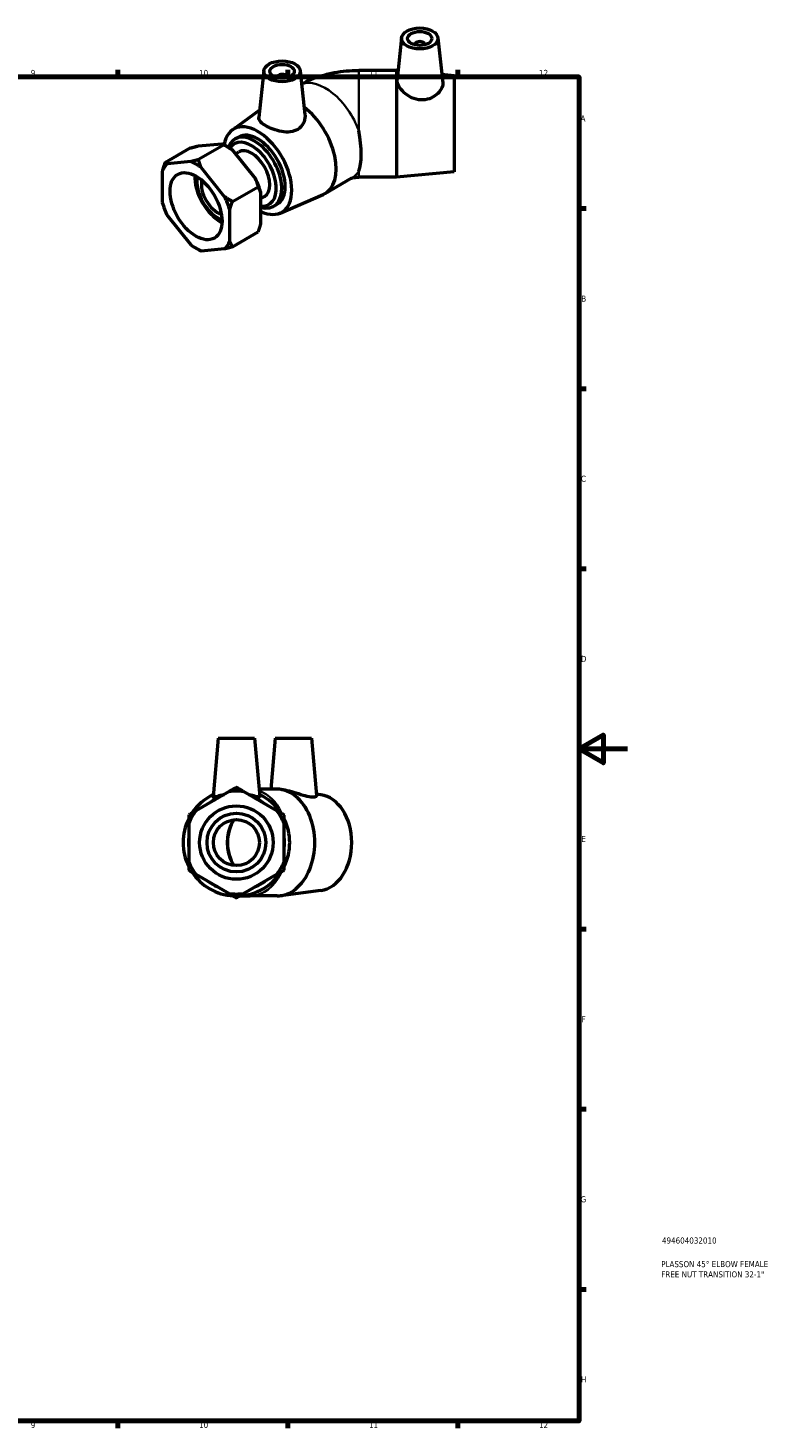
# Model space of a CAD drawing. Header units: millimetres. Extents: x 0 to 901, y 0 to 769.
# Tile 5 of 5: x 594 to 901, y 17 to 594. Entities that reach past the tile are written whole.
import ezdxf

# ---------------------------------------------------------------- set-up
doc = ezdxf.new("R2010")
doc.units = ezdxf.units.MM
for name, color, linetype, lineweight in [('Border (ISO)', 7, 'Continuous', 70), ('Title (ISO)', 7, 'Continuous', 50), ('Visible (ISO)', 7, 'Continuous', 50), ('Visible Narrow (ISO)', 7, 'Continuous', 35)]:
    doc.layers.add(name, color=color, linetype=linetype, lineweight=lineweight)
doc.styles.add('Note Text (ISO)', font='tahoma.ttf')

# ---------------------------------------------------------------- blocks, each defined once
blk = doc.blocks.new('Borders Default Border')
at = {"layer": 'Border (ISO)'}
for p, q in [((630.75, 574), (630.75, 576.9)), ((700.83, 574), (700.83, 576.9)), ((770.92, 574), (770.92, 576.9)), ((821, 519.75), (823.9, 519.75)), ((821, 445.5), (823.9, 445.5)), ((821, 371.25), (823.9, 371.25)), ((821, 222.75), (823.9, 222.75)), ((821, 148.5), (823.9, 148.5)), ((821, 74.25), (823.9, 74.25)), ((630.75, 20), (630.75, 17.1)), ((700.83, 20), (700.83, 17.1)), ((770.92, 20), (770.92, 17.1))]:
    blk.add_line(p, q, dxfattribs=at)
at = {"layer": 'Border (ISO)', "flags": 128}
for points in [[(20, 20), (20, 574), (821, 574), (821, 20), (20, 20)], [(841, 297), (821, 297), (831, 302.77), (831, 291.23), (821, 297)]]:
    blk.add_lwpolyline(points, dxfattribs=at)
at = {"layer": 'Border (ISO)', "color": 232, "true_color": 0xca0064, "char_height": 2.5, "attachment_point": 7, "style": 'Note Text (ISO)'}
for s, insert in [('9', (594.88, 574.35)), ('10', (664.29, 574.35)), ('11', (734.37, 574.4)), ('12', (804.46, 574.4)), ('A', (821.59, 555.62)), ('B', (821.89, 481.37)), ('C', (821.73, 407.08)), ('D', (821.73, 332.88)), ('E', (821.94, 258.63)), ('F', (822, 184.38)), ('G', (821.61, 110.08)), ('H', (821.74, 35.88)), ('9', (594.88, 17.05)), ('10', (664.29, 17.05)), ('11', (734.37, 17.1)), ('12', (804.46, 17.1))]:
    blk.add_mtext(s, dxfattribs=dict(at, insert=insert))
blk = doc.blocks.new('Title Blocks ISO')
at = {"layer": 'Title (ISO)', "color": 232, "true_color": 0xca0064, "style": 'Note Text (ISO)'}
for tag, p in [('PART_NUMBER_001', (34.16, 73.13)), ('DESCRIPTION_001', (33.84, 63.4)), ('DESCRIPTION_002', (33.84, 59.18))]:
    blk.add_attdef(tag, p, '', height=2.5, dxfattribs=at)

msp = doc.modelspace()

# ---------------------------------------------------------------- linework, layer by layer
at = {"layer": 'Visible (ISO)'}
for p, q in [((747.809, 590.112), (745.973, 572.985)), ((762.781, 590.112), (764.769, 571.567)), ((753.295, 587.393), (753.295, 587.207)), ((757.295, 587.393), (757.295, 587.207)), ((691.048, 576.573), (688.972, 557.215)), ((696.534, 573.854), (696.534, 573.668)), ((700.534, 573.854), (700.534, 573.668)), ((706.019, 576.573), (707.953, 558.536)), ((745.743, 576.691), (730.103, 576.691)), ((745.743, 576.691), (745.743, 532.691)), ((746.364, 576.634), (745.743, 576.691)), ((769.493, 574.491), (764.405, 574.963)), ((769.493, 574.491), (769.493, 534.891)), ((677.983, 552.117), (689.323, 560.486)), ((679.095, 548.422), (680.509, 549.236)), ((660.783, 544.722), (650.197, 538.626)), ((663.969, 545.533), (673.652, 546.421)), ((674.695, 545.998), (664.109, 539.902)), ((675.824, 545.343), (674.793, 545.941)), ((677.881, 543.985), (687.564, 531.945)), ((679.251, 542.282), (680.658, 543.092)), ((660.924, 539.091), (651.241, 538.203)), ((649.126, 535.187), (649.126, 522.259)), ((674.836, 524.616), (665.153, 536.656)), ((716.266, 525.977), (727.326, 532.345)), ((745.743, 532.691), (730.103, 532.691)), ((769.493, 534.891), (745.743, 532.691)), ((678.021, 522.604), (688.607, 528.7)), ((689.678, 526.493), (689.678, 513.566)), ((697.703, 517.874), (715.52, 525.601)), ((689.678, 523.818), (691.239, 524.717)), ((695.064, 520.691), (696.478, 521.505)), ((651.241, 516.807), (660.924, 504.767)), ((676.95, 506.237), (676.95, 519.164)), ((678.021, 504.03), (688.607, 510.126)), ((662.98, 503.41), (664.011, 502.812)), ((665.153, 502.332), (674.836, 503.22)), ((672.179, 301.404), (670.061, 277.202)), ((672.179, 301.404), (687.179, 301.404)), ((687.179, 301.404), (689.296, 277.202)), ((695.69, 301.404), (693.853, 280.404)), ((695.69, 301.404), (710.69, 301.404)), ((710.69, 301.404), (712.76, 277.742)), ((676.688, 279.396), (662.994, 271.49)), ((696.363, 271.49), (682.669, 279.396)), ((696.436, 280.404), (689.016, 280.404)), ((698.176, 280.27), (697.877, 280.309)), ((714.527, 278.119), (712.706, 278.358)), ((660.004, 266.31), (660.004, 250.498)), ((699.353, 250.498), (699.353, 266.31)), ((662.994, 245.318), (676.688, 237.412)), ((682.669, 237.412), (696.363, 245.318)), ((714.527, 238.689), (697.877, 236.499)), ((680.923, 236.404), (685.377, 236.404)), ((696.436, 236.404), (685.377, 236.404))]:
    msp.add_line(p, q, dxfattribs=at)
for radius in [15.145, 12.116, 9.5]:
    msp.add_circle((679.679, 258.404), radius, dxfattribs=at)
for radius, start, end in [(22, 115.661278, 146.581449), (21.204, 81.892609, 98.107391), (22, 33.418551, 64.338722), (21.204, 141.892609, 158.107391), (19.8, 113.547692, 126.452308), (19.8, 53.547692, 66.452308), (21.204, 21.892609, 38.107391), (22, 153.418551, 206.581449), (22, 333.418551, 26.581449), (19.8, 173.547692, 186.452308), (19.8, 353.547692, 6.452308), (21.204, 201.892609, 218.107391), (21.204, 321.892609, 338.107391), (22, 213.418551, 266.581449), (19.8, 233.547692, 246.452308), (22, 273.418551, 326.581449), (19.8, 293.547692, 306.452308), (21.204, 261.892609, 278.107391)]:
    msp.add_arc((679.679, 258.404), radius, start, end, dxfattribs=at)
for centre, major_axis, ratio in [((755.295, 589.846), (7.5, 0), 0.5758617), ((755.295, 589.846), (5, 0), 0.5758617), ((698.534, 576.307), (7.5, 0), 0.5758617), ((698.534, 576.307), (5, 0), 0.5758617), ((663.038, 520.712), (7.558, -13.125), 0.5780931)]:
    msp.add_ellipse(centre, major_axis=major_axis, ratio=ratio, dxfattribs=at)
for centre, major_axis, ratio, start_param, end_param in [((755.295, 587.393), (-2, 0), 0.5758617, 2.9729035, 6.4518745), ((698.534, 573.854), (-2, 0), 0.5758617, 2.9729035, 6.4518745), ((705.288, 545.042), (10.979, -19.065), 0.5780931, 6.2175112, 8.4895865), ((688.494, 535.371), (-9.881, 17.158), 0.5780931, 2.4428042, 6.9041475), ((687.08, 534.556), (7.985, -13.865), 0.5780931, 5.7314506, 9.877991), ((688.494, 535.371), (-7.985, 13.865), 0.5780931, 3.1415927, 6.2831853), ((722.045, 554.691), (5.861, -21.921), 0.3183383, 0.3864137, 1.3580567), ((675.766, 528.041), (-10.581, 18.375), 0.5780931, 5.3582202, 5.4958534), ((685.948, 533.905), (-7.186, 12.479), 0.5780931, 2.7331474, 6.5794255), ((685.948, 533.905), (-5.291, 9.187), 0.5780931, 3.1415927, 6.2831853), ((663.038, 520.712), (-10.581, 18.375), 0.5780931, 0.1222324, 0.4052338), ((663.038, 520.712), (10.581, -18.375), 0.5780931, 2.2166275, 2.4996289), ((673.22, 526.575), (-7.558, 13.125), 0.5780931, 0.7355633, 2.4060294), ((671.948, 525.842), (-6.046, 10.5), 0.5780931, 0.5731738, 2.5684188), ((671.948, 525.842), (-4.741, 8.233), 0.5780931, 0.5518734, 2.5897193), ((675.766, 528.041), (-10.581, 18.375), 0.5780931, 4.3110226, 4.594024), ((663.038, 520.712), (-10.581, 18.375), 0.5780931, 1.16943, 1.4524313), ((663.038, 520.712), (10.581, -18.375), 0.5780931, 1.16943, 1.4524313), ((663.038, 520.712), (-10.581, 18.375), 0.5780931, 2.2166275, 2.4996289), ((663.038, 520.712), (10.581, -18.375), 0.5780931, 0.1222324, 0.4052338), ((696.436, 258.404), (0, -22), 0.7071068, 0, 3.1415927), ((713.23, 258.404), (0, -19.8), 0.7071068, 0.0927646, 3.0488281), ((685.653, 258.404), (0, 13.6), 0.7071068, 0.8022318, 2.3393608)]:
    msp.add_ellipse(centre, major_axis=major_axis, ratio=ratio, start_param=start_param, end_param=end_param, dxfattribs=at)
for points, knots in [([(706.6, 571.156), (707.783, 571.784), (708.976, 572.344), (711.797, 573.525), (713.431, 574.097), (716.723, 575.063), (718.38, 575.456), (721.711, 576.079), (723.384, 576.31), (726.739, 576.616), (728.421, 576.691), (730.103, 576.691)], [4.75297956, 4.75297956, 4.75297956, 4.75297956, 4.86946861, 4.86946861, 5.02654825, 5.02654825, 5.18362788, 5.18362788, 5.34070751, 5.34070751, 5.49778714, 5.49778714, 5.49778714, 5.49778714]), ([(764.768, 571.566), (764.781, 571.457), (764.787, 571.347), (764.787, 570.557), (764.561, 569.759), (763.652, 568.159), (762.967, 567.359), (761.391, 566.042), (760.388, 565.43), (758.16, 564.624), (756.933, 564.438), (754.495, 564.543), (753.16, 564.885), (750.734, 566.013), (749.639, 566.79), (747.935, 568.377), (747.197, 569.292), (746.207, 571.078), (745.956, 571.945), (745.956, 572.771), (745.962, 572.879), (745.974, 572.985)], [1.3498474, 1.3498474, 1.3498474, 1.3498474, 1.4078063, 1.4078063, 1.7613721, 1.7613721, 2.114938, 2.114938, 2.4652753, 2.4652753, 2.8156127, 2.8156127, 3.2000004, 3.2000004, 3.5843881, 3.5843881, 3.9573104, 3.9573104, 4.3302327, 4.3302327, 4.3873753, 4.3873753, 4.3873753, 4.3873753]), ([(704.993, 552.376), (704.136, 551.845), (703.065, 551.482), (700.756, 551.206), (699.517, 551.284), (697.211, 551.675), (695.979, 552.017), (693.701, 552.857), (692.655, 553.351), (690.989, 554.311), (690.261, 554.838), (689.27, 555.88), (689.006, 556.399), (688.959, 556.998), (688.961, 557.105), (688.974, 557.215)], [0, 0, 0, 0, 0.3503374, 0.3503374, 0.7006747, 0.7006747, 1.0542405, 1.0542405, 1.4078063, 1.4078063, 1.7613721, 1.7613721, 2.114938, 2.114938, 2.1905858, 2.1905858, 2.1905858, 2.1905858]), ([(707.952, 558.536), (707.977, 558.312), (707.989, 558.088), (707.992, 556.856), (707.746, 555.759), (706.718, 553.807), (705.933, 552.96), (704.993, 552.376)], [4.99208959, 4.99208959, 4.99208959, 4.99208959, 5.07607728, 5.07607728, 5.46046501, 5.46046501, 5.84485275, 5.84485275, 5.84485275, 5.84485275]), ([(727.198, 532.272), (727.242, 532.289), (727.314, 532.314), (727.541, 532.384), (727.714, 532.43), (728.123, 532.518), (728.358, 532.56), (728.87, 532.629), (729.148, 532.656), (729.654, 532.685), (729.879, 532.691), (730.103, 532.691)], [-1.37215012, -1.37215012, -1.37215012, -1.37215012, -1.27389373, -1.27389373, -1.14325872, -1.14325872, -1.01465171, -1.01465171, -0.88463993, -0.88463993, -0.78539816, -0.78539816, -0.78539816, -0.78539816]), ([(674.436, 278.094), (673.925, 277.989), (673.451, 277.879), (672.192, 277.562), (671.443, 277.341), (670.406, 277.085), (670.118, 277.06), (670.062, 277.169), (670.06, 277.185), (670.062, 277.202)], [1.93912062, 1.93912062, 1.93912062, 1.93912062, 2.11493795, 2.11493795, 2.46527531, 2.46527531, 2.81561267, 2.81561267, 2.86311122, 2.86311122, 2.86311122, 2.86311122]), ([(689.288, 277.156), (689.239, 277.06), (688.952, 277.085), (687.914, 277.341), (687.165, 277.562), (685.906, 277.879), (685.433, 277.989), (684.921, 278.094)], [0, 0, 0, 0, 0.35033736, 0.35033736, 0.70067472, 0.70067472, 0.87649206, 0.87649206, 0.87649206, 0.87649206]), ([(712.76, 277.742), (712.777, 277.541), (712.595, 277.335), (711.773, 277.085), (711.109, 277.06), (709.457, 277.261), (708.355, 277.521), (705.952, 278.216), (704.649, 278.641), (702.235, 279.376), (700.954, 279.74), (699.21, 280.11), (698.678, 280.202), (698.177, 280.268)], [2.1315839, 2.1315839, 2.1315839, 2.1315839, 2.4652753, 2.4652753, 2.8156127, 2.8156127, 3.2000004, 3.2000004, 3.5843881, 3.5843881, 3.9573104, 3.9573104, 4.1298273, 4.1298273, 4.1298273, 4.1298273])]:
    msp.add_open_spline(points, degree=3, knots=knots, dxfattribs=at)
for points, weights in [([(660.783, 544.722), (662.508, 545.186), (663.969, 545.533)], [1, 1.00310458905, 1]), ([(673.652, 546.421), (674.233, 546.261), (674.695, 545.998)], [1, 1.00310458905, 1]), ([(674.695, 545.998), (676.42, 545.001), (677.881, 543.985)], [1, 1.00310458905, 1]), ([(650.197, 538.626), (649.566, 536.803), (649.126, 535.187)], [1, 1.00310458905, 1]), ([(651.241, 538.203), (650.659, 538.363), (650.197, 538.626)], [1, 1.00310458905, 1]), ([(664.109, 539.902), (662.384, 539.438), (660.924, 539.091)], [1, 1.00310458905, 1]), ([(665.153, 536.656), (664.571, 538.178), (664.109, 539.902)], [1, 1.00310458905, 1]), ([(687.564, 531.945), (688.145, 530.423), (688.607, 528.7)], [1, 1.00310458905, 1]), ([(688.607, 528.7), (689.239, 527.603), (689.678, 526.493)], [1, 1.00310458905, 1]), ([(678.021, 522.604), (676.296, 523.6), (674.836, 524.616)], [1, 1.00310458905, 1]), ([(676.95, 519.164), (677.39, 520.78), (678.021, 522.604)], [1, 1.00310458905, 1]), ([(689.678, 513.566), (689.239, 511.95), (688.607, 510.126)], [1, 1.00310458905, 1]), ([(664.011, 502.812), (664.06, 502.783), (664.109, 502.755)], [1.00017066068, 1.00008781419, 1]), ([(664.109, 502.755), (664.571, 502.492), (665.153, 502.332)], [1, 1.00310458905, 1]), ([(674.836, 503.22), (676.296, 503.566), (678.021, 504.03)], [1, 1.00310458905, 1]), ([(678.021, 504.03), (677.39, 505.127), (676.95, 506.237)], [1, 1.00310458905, 1]), ([(679.679, 281.122), (678.132, 280.229), (676.688, 279.396)], [1, 1.00310458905, 1]), ([(682.669, 279.396), (681.225, 280.229), (679.679, 281.122)], [1, 1.00310458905, 1]), ([(662.994, 271.49), (661.551, 270.656), (660.004, 269.763)], [1, 1.00310458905, 1]), ([(699.353, 269.763), (697.807, 270.656), (696.363, 271.49)], [1, 1.00310458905, 1]), ([(660.004, 269.763), (660.004, 267.977), (660.004, 266.31)], [1, 1.00310458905, 1]), ([(699.353, 266.31), (699.353, 267.977), (699.353, 269.763)], [1, 1.00310458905, 1]), ([(660.004, 250.498), (660.004, 248.831), (660.004, 247.045)], [1, 1.00310458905, 1]), ([(699.353, 247.045), (699.353, 248.831), (699.353, 250.498)], [1, 1.00310458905, 1]), ([(660.004, 247.045), (661.551, 246.152), (662.994, 245.318)], [1, 1.00310458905, 1]), ([(696.363, 245.318), (697.807, 246.152), (699.353, 247.045)], [1, 1.00310458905, 1]), ([(676.688, 237.412), (678.132, 236.579), (679.679, 235.686)], [1, 1.00310458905, 1]), ([(679.679, 235.686), (681.225, 236.579), (682.669, 237.412)], [1, 1.00310458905, 1])]:
    msp.add_rational_spline(points, weights, degree=2, dxfattribs=at)
msp.add_open_spline([(689.296, 277.202), (689.297, 277.185), (689.295, 277.169), (689.288, 277.156)], degree=3, dxfattribs=at)
at = {"layer": 'Visible Narrow (ISO)'}
for p, q in [((730.103, 576.691), (730.103, 551.887)), ((730.103, 535.09), (730.103, 532.691))]:
    msp.add_line(p, q, dxfattribs=at)
for centre, major_axis, ratio, start_param, end_param in [((716.347, 551.41), (-10.979, 19.065), 0.5780931, 4.4147461, 6.1758497), ((716.347, 551.41), (10.979, -19.065), 0.5780931, 0, 0.3015103), ((685.377, 258.404), (0, 22), 0.7071068, 5.3200976, 6.0053493), ((685.377, 258.404), (0, -13.6), 0.7071068, 4.0238561, 5.4009218), ((685.377, 258.404), (0, -22), 0.7071068, 0.0500579, 0.9510994)]:
    msp.add_ellipse(centre, major_axis=major_axis, ratio=ratio, start_param=start_param, end_param=end_param, dxfattribs=at)

# ---------------------------------------------------------------- block references
msp.add_blockref('Borders Default Border', (0, 0))
msp.add_blockref('Title Blocks ISO', (821, 20)).add_auto_attribs({'PART_NUMBER_001': '494604032010', 'DESCRIPTION_001': 'PLASSON 45° ELBOW FEMALE', 'DESCRIPTION_002': 'FREE NUT TRANSITION 32-1"'})

doc.saveas('drawing.dxf')
